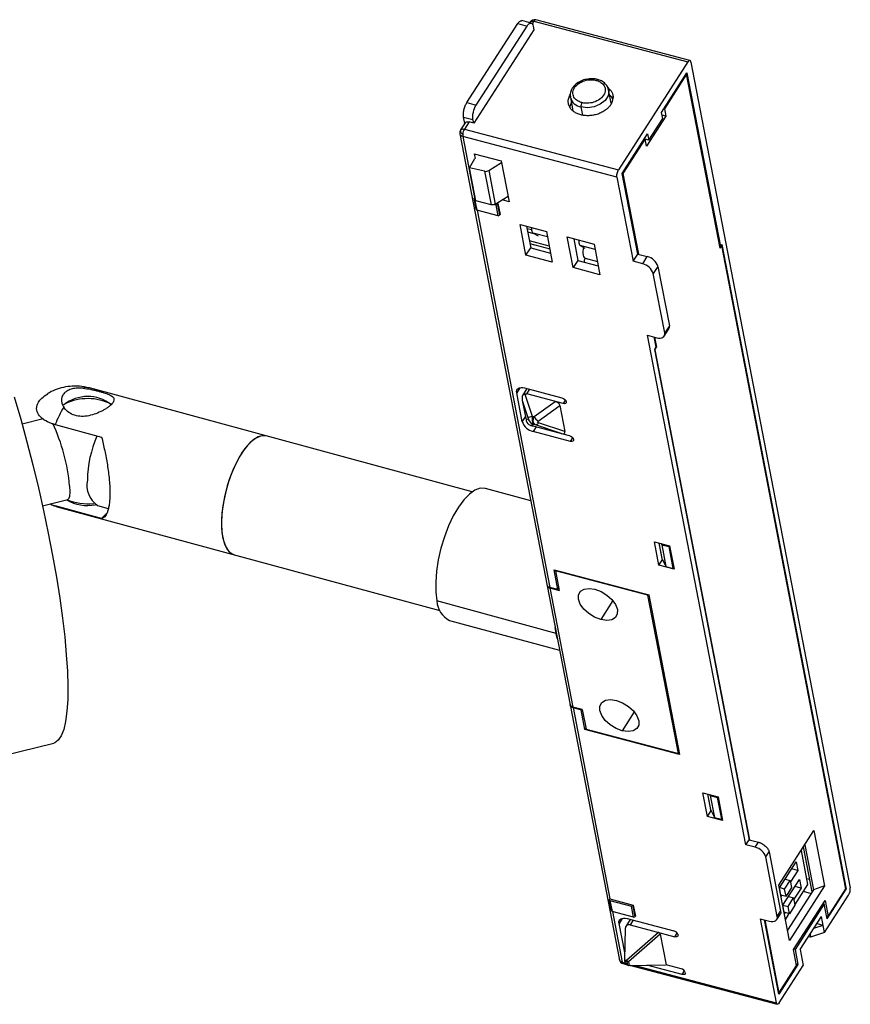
# Paper-space layout '_Trimétrica' of a CAD drawing. Header units: millimetres. Extents: x -291 to -63, y -50 to 54.
# Tile 2 of 2: x -142 to -63, y -40 to 54. Entities that reach past the tile are written whole.
import ezdxf

# ---------------------------------------------------------------- set-up
doc = ezdxf.new("R2010")
doc.units = ezdxf.units.MM

psp = doc.layouts.new('_Trimétrica')

# ---------------------------------------------------------------- linework, layer by layer
at = {"color": 7, "linetype": 'Continuous', "lineweight": 25}
for p, q in [((-99.037, 45.859), (-94.202, 53.378)), ((-94.202, 53.378), (-93.314, 53.144)), ((-92.925, 53.419), (-93.813, 53.654)), ((-93, 53.567), (-93.07, 53.457)), ((-92.679, 53.591), (-92.832, 53.352)), ((-92.679, 53.591), (-78.022, 49.723)), ((-77.828, 49.861), (-92.484, 53.729)), ((-92.674, 52.79), (-98.388, 43.905)), ((-98.149, 45.625), (-93.314, 53.144)), ((-92.741, 53.136), (-92.674, 52.79)), ((-78.022, 49.723), (-84.615, 39.47)), ((-77.736, 49.719), (-62.585, -28.809)), ((-80.526, 44.931), (-78.109, 48.69)), ((-78.139, 48.552), (-80.249, 45.272)), ((-78.139, 48.552), (-78.189, 48.565)), ((-74.952, 32.031), (-78.139, 48.552)), ((-78.109, 48.69), (-74.921, 32.169)), ((-85.314, 45.793), (-85.559, 47.061)), ((-89.192, 46.36), (-89.198, 46.396)), ((-89.192, 46.36), (-88.946, 45.086)), ((-85.4, 46.48), (-85.172, 46.418)), ((-99.037, 45.859), (-98.149, 45.625)), ((-88.188, 45.446), (-88.04, 44.68)), ((-80.298, 45.285), (-80.249, 45.272)), ((-80.249, 45.272), (-80.116, 44.58)), ((-99.343, 44.485), (-98.455, 44.25)), ((-99.227, 43.883), (-99.343, 44.485)), ((-98.832, 44.022), (-99.272, 43.338)), ((-98.388, 43.905), (-98.832, 44.022)), ((-98.388, 43.905), (-98.455, 44.25)), ((-80.116, 44.58), (-81.962, 41.709)), ((-81.731, 42.292), (-80.413, 44.343)), ((-80.413, 44.343), (-80.526, 44.931)), ((-80.116, 44.58), (-80.477, 44.676)), ((-99.632, 43.252), (-99.638, 43.243)), ((-99.186, 43.947), (-99.626, 43.263)), ((-99.272, 43.338), (-84.615, 39.47)), ((-99.696, 42.898), (-84.536, -35.677)), ((-99.425, 42.651), (-98.303, 36.836)), ((-84.768, 38.783), (-99.425, 42.651)), ((-84.262, 39.121), (-81.845, 42.88)), ((-82.095, 42.401), (-84.205, 39.12)), ((-82.095, 42.401), (-82.145, 42.414)), ((-81.962, 41.709), (-82.095, 42.401)), ((-81.731, 42.292), (-82.093, 42.388)), ((-82.047, 42.376), (-82.08, 42.325)), ((-81.845, 42.88), (-81.731, 42.292)), ((-98.801, 39.658), (-98.271, 40.549)), ((-98.347, 40.997), (-95.76, 40.314)), ((-98.347, 40.997), (-98.26, 40.546)), ((-95.76, 40.314), (-95.01, 36.426)), ((-97.349, 39.335), (-98.801, 39.658)), ((-98.195, 36.516), (-98.801, 39.658)), ((-97.349, 39.335), (-96.735, 36.153)), ((-96.955, 39.403), (-95.73, 40.16)), ((-96.955, 39.403), (-96.34, 36.213)), ((-84.768, 38.783), (-83.224, 30.779)), ((-82.785, 31.463), (-84.262, 39.121)), ((-84.205, 39.12), (-84.254, 39.133)), ((-84.205, 39.12), (-82.724, 31.446)), ((-98.303, 36.836), (-98.347, 36.767)), ((-98.302, 36.676), (-98.347, 36.767)), ((-98.147, 35.731), (-98.347, 36.767)), ((-98.303, 36.836), (-98.254, 36.823)), ((-98.302, 36.676), (-98.222, 36.654)), ((-98.302, 36.676), (-98.102, 35.639)), ((-96.34, 36.213), (-95.111, 36.952)), ((-95.01, 36.426), (-95.689, 36.605)), ((-96.735, 36.153), (-98.195, 36.516)), ((-98.147, 35.731), (-98.102, 35.639)), ((-96.059, 35.1), (-98.102, 35.639)), ((-98.07, 35.63), (-91.149, -0.245)), ((-96.417, 36.178), (-96.259, 36.136)), ((-96.259, 36.136), (-96.126, 36.181)), ((-96.059, 35.1), (-96.259, 36.136)), ((-96.219, 36.286), (-96.082, 36.25)), ((-96.082, 36.25), (-96.126, 36.181)), ((-96.126, 36.181), (-95.926, 35.144)), ((-96.082, 36.25), (-95.882, 35.213)), ((-96.059, 35.1), (-95.926, 35.144)), ((-95.882, 35.213), (-95.926, 35.144)), ((-93.982, 34.268), (-91.473, 33.606)), ((-93.419, 31.348), (-93.982, 34.268)), ((-93.364, 34.105), (-92.966, 32.039)), ((-92.874, 33.754), (-93.319, 33.872)), ((-93.262, 33.574), (-92.674, 33.419)), ((-92.731, 33.449), (-92.253, 33.197)), ((-91.374, 33.09), (-92.731, 33.449)), ((-91.473, 33.606), (-90.91, 30.686)), ((-89.496, 33.084), (-86.943, 32.41)), ((-88.933, 30.164), (-89.496, 33.084)), ((-88.879, 32.921), (-88.48, 30.855)), ((-88.447, 30.847), (-88.846, 32.913)), ((-93.419, 31.348), (-92.966, 32.039)), ((-91.203, 32.206), (-93.094, 32.705)), ((-93.047, 32.458), (-91.155, 31.959)), ((-93.045, 32.452), (-92.625, 32.347)), ((-92.966, 32.039), (-91.075, 31.54)), ((-88.268, 32.271), (-87.829, 32.029)), ((-86.843, 31.895), (-88.268, 32.271)), ((-86.943, 32.41), (-86.38, 29.49)), ((-74.981, 32.184), (-74.921, 32.169)), ((-74.952, 32.031), (-74.8, 32.267)), ((-74.789, 32.374), (-74.921, 32.169)), ((-74.849, 32.28), (-74.8, 32.267)), ((-62.997, -28.91), (-74.8, 32.267)), ((-74.789, 32.374), (-62.959, -28.942)), ((-90.91, 30.686), (-93.419, 31.348)), ((-87.776, 31.067), (-86.625, 30.763)), ((-83.224, 30.779), (-82.785, 31.463)), ((-82.785, 31.463), (-81.879, 31.212)), ((-82.318, 30.528), (-81.879, 31.212)), ((-88.48, 30.855), (-88.933, 30.164)), ((-86.38, 29.49), (-88.933, 30.164)), ((-88.48, 30.855), (-86.544, 30.345)), ((-82.318, 30.528), (-83.224, 30.779)), ((-80.872, 30.29), (-81.312, 29.607)), ((-80.872, 30.29), (-79.783, 24.644)), ((-80.223, 23.96), (-81.312, 29.607)), ((-79.783, 24.644), (-80.223, 23.96)), ((-81.866, 23.738), (-80.977, 23.504)), ((-72.517, -24.717), (-81.866, 23.738)), ((-81.264, 23.579), (-81.075, 22.599)), ((-81.203, 23.563), (-81.017, 22.599)), ((-80.27, 23.654), (-79.83, 24.337)), ((-81.075, 22.599), (-81.207, 22.394)), ((-81.169, 22.362), (-81.017, 22.599)), ((-81.078, 22.614), (-81.017, 22.599)), ((-81.207, 22.394), (-72.209, -24.239)), ((-81.169, 22.362), (-81.202, 22.371)), ((-81.169, 22.362), (-72.177, -24.247)), ((-93.993, 18.747), (-94.299, 18.27)), ((-98.528, 8.836), (-134.907, 18.724)), ((-93.766, 15.505), (-94.299, 18.27)), ((-93.322, 18.668), (-93.746, 18.008)), ((-93.545, 18.727), (-89.991, 17.789)), ((-93.533, 18.149), (-92.829, 16.043)), ((-93.349, 18.151), (-93.06, 18.599)), ((-89.885, 17.236), (-93.349, 18.151)), ((-93.764, 17.523), (-93.23, 15.926)), ((-93.764, 17.523), (-93.412, 15.698)), ((-92.652, 15.997), (-90.647, 17.438)), ((-92.252, 15.566), (-90.186, 17.05)), ((-90.186, 17.05), (-89.707, 14.568)), ((-89.664, 17.579), (-89.885, 17.236)), ((-93.766, 15.505), (-93.465, 15.973)), ((-92.829, 16.043), (-92.652, 15.997)), ((-139.328, 15.775), (-141.323, 15.278)), ((-138.186, 15.233), (-133.764, 14.031)), ((-93.2, 15.77), (-93.412, 15.698)), ((-92.678, 15.26), (-92.957, 15.165)), ((-92.763, 15.109), (-89.298, 14.195)), ((-92.456, 15.028), (-92.744, 14.579)), ((-92.501, 15.213), (-92.678, 15.26)), ((-90.06, 14.396), (-92.501, 15.213)), ((-89.707, 14.568), (-92.221, 15.41)), ((-89.191, 13.642), (-92.744, 14.579)), ((-89.191, 13.642), (-88.971, 13.984)), ((-92.962, 7.996), (-97.263, 9.165)), ((-139.389, 7.515), (-136.985, 8.114)), ((-133.764, 6.317), (-138.186, 7.519)), ((-134.15, 7.533), (-133.14, 7.259)), ((-137.976, 7.433), (-101.596, -2.455)), ((-133.764, 6.317), (-133.268, 6.801)), ((-81.206, 4.095), (-79.763, 3.715)), ((-80.776, 1.866), (-81.206, 4.095)), ((-80.773, 3.981), (-80.459, 2.35)), ((-80.426, 2.342), (-80.74, 3.973)), ((-80.505, 3.808), (-80.562, 3.926)), ((-80.505, 3.808), (-79.839, 3.632)), ((-80.505, 3.808), (-80.105, 1.734)), ((-79.782, 3.72), (-79.839, 3.632)), ((-79.839, 3.632), (-79.439, 1.558)), ((-79.763, 3.715), (-79.333, 1.486)), ((-80.776, 1.866), (-80.459, 2.35)), ((-80.459, 2.35), (-80.398, 2.335)), ((-80.441, 2.423), (-80.105, 1.734)), ((-90.741, 1.438), (-81.742, -0.937)), ((-90.377, -0.449), (-90.741, 1.438)), ((-90.611, 1.338), (-90.574, 1.394)), ((-81.817, -0.983), (-90.611, 1.338)), ((-90.611, 1.338), (-90.251, -0.529)), ((-79.333, 1.486), (-80.776, 1.866)), ((-80.105, 1.734), (-79.439, 1.558)), ((-79.368, 1.669), (-79.439, 1.558)), ((-90.377, -0.449), (-91.149, -0.245)), ((-91.139, -0.294), (-90.251, -0.529)), ((-91.139, -0.294), (-88.952, -11.631)), ((-90.377, -0.449), (-90.291, -0.32)), ((-81.817, -0.983), (-81.781, -0.927)), ((-90.555, -4.613), (-101.876, -1.536)), ((-85.161, -1.504), (-86.302, -3.3)), ((-78.91, -16.053), (-81.817, -0.983)), ((-81.742, -0.937), (-78.808, -16.145)), ((-100.673, -3.379), (-90.219, -6.221)), ((-90.555, -4.613), (-90.637, -4.058)), ((-90.434, -5.108), (-90.555, -4.613)), ((-88.064, -11.865), (-88.952, -11.631)), ((-88.943, -11.68), (-85.433, -29.871)), ((-88.943, -11.68), (-88.171, -11.884)), ((-88.145, -11.844), (-88.171, -11.884)), ((-87.807, -13.77), (-88.171, -11.884)), ((-88.064, -11.865), (-87.704, -13.732)), ((-83.12, -12.081), (-84.261, -13.876)), ((-87.807, -13.77), (-87.721, -13.64)), ((-78.808, -16.145), (-87.807, -13.77)), ((-87.704, -13.732), (-78.91, -16.053)), ((-143.102, -16.241), (-138.322, -15.05)), ((-78.91, -16.053), (-78.845, -15.949)), ((-76.598, -19.787), (-75.155, -20.168)), ((-76.168, -22.016), (-76.598, -19.787)), ((-76.165, -19.902), (-75.851, -21.532)), ((-75.818, -21.541), (-76.133, -19.91)), ((-75.904, -20.041), (-75.943, -19.96)), ((-75.904, -20.041), (-75.238, -20.216)), ((-75.904, -20.041), (-75.504, -22.114)), ((-75.199, -20.157), (-75.238, -20.216)), ((-75.238, -20.216), (-74.837, -22.29)), ((-75.155, -20.168), (-74.725, -22.397)), ((-76.168, -22.016), (-75.851, -21.532)), ((-75.851, -21.532), (-75.779, -21.551)), ((-75.84, -21.426), (-75.504, -22.114)), ((-74.725, -22.397), (-76.168, -22.016)), ((-75.504, -22.114), (-74.837, -22.29)), ((-74.767, -22.18), (-74.837, -22.29)), ((-69.377, -28.552), (-66.037, -23.357)), ((-66.037, -23.357), (-65.018, -28.638)), ((-72.517, -24.717), (-72.209, -24.239)), ((-72.209, -24.239), (-71.321, -24.473)), ((-71.629, -24.951), (-72.517, -24.717)), ((-71.629, -24.951), (-71.321, -24.473)), ((-67.261, -25.261), (-66.637, -28.499)), ((-66.206, -29.192), (-67.033, -24.905)), ((-66.907, -24.71), (-66.08, -28.997)), ((-70.607, -25.877), (-70.299, -25.399)), ((-69.518, -31.525), (-70.607, -25.877)), ((-70.299, -25.399), (-69.21, -31.046)), ((-69.32, -28.807), (-67.738, -26.346)), ((-67.578, -27.176), (-68.17, -27.02)), ((-67.738, -26.346), (-67.578, -27.176)), ((-69, -30.466), (-67.418, -28.006)), ((-68.785, -27.975), (-68.291, -28.105)), ((-67.578, -27.176), (-68.264, -28.244)), ((-67.418, -28.006), (-67.258, -28.835)), ((-66.431, -28.026), (-66.744, -27.943)), ((-68.358, -33.833), (-69.377, -28.552)), ((-69.16, -29.637), (-69.32, -28.807)), ((-68.819, -28.925), (-69.312, -28.795)), ((-68.819, -28.925), (-68.291, -28.105)), ((-68.685, -29.616), (-68.819, -28.925)), ((-68.158, -28.796), (-68.685, -29.616)), ((-66.08, -28.997), (-68.55, -32.838)), ((-65.018, -28.638), (-68.358, -33.833)), ((-68.291, -28.105), (-68.158, -28.796)), ((-67.258, -28.835), (-67.944, -29.903)), ((-66.637, -28.499), (-67.851, -30.387)), ((-67.258, -28.835), (-67.85, -28.679)), ((-65.018, -28.638), (-66.08, -28.997)), ((-64.777, -31.769), (-62.959, -28.942)), ((-64.69, -31.543), (-62.997, -28.91)), ((-62.959, -28.942), (-63.009, -28.929)), ((-85.477, -29.94), (-85.433, -29.871)), ((-85.432, -30.032), (-85.477, -29.94)), ((-85.277, -30.977), (-85.477, -29.94)), ((-85.433, -29.871), (-83.212, -30.458)), ((-69.19, -29.483), (-68.685, -29.616)), ((-69.08, -29.512), (-69.16, -29.637)), ((-68.498, -30.584), (-67.971, -29.764)), ((-68.465, -29.634), (-67.971, -29.764)), ((-67.971, -29.764), (-67.838, -30.455)), ((-67.05, -29.142), (-66.306, -29.349)), ((-65.024, -33.051), (-62.738, -29.496)), ((-85.432, -30.032), (-83.389, -30.571)), ((-85.432, -30.032), (-85.232, -31.069)), ((-83.389, -30.571), (-83.256, -30.526)), ((-83.189, -31.608), (-83.389, -30.571)), ((-83.212, -30.458), (-83.256, -30.526)), ((-83.256, -30.526), (-83.056, -31.563)), ((-83.212, -30.458), (-83.012, -31.494)), ((-68.84, -31.296), (-69, -30.466)), ((-68.992, -30.454), (-68.498, -30.584)), ((-68.365, -31.275), (-68.498, -30.584)), ((-67.838, -30.455), (-68.365, -31.275)), ((-67.972, -34.67), (-64.983, -30.022)), ((-65.053, -30.342), (-67.834, -34.667)), ((-65.168, -30.31), (-65.053, -30.342)), ((-64.777, -31.769), (-65.053, -30.342)), ((-64.983, -30.022), (-64.69, -31.543)), ((-85.277, -30.977), (-85.232, -31.069)), ((-83.189, -31.608), (-85.232, -31.069)), ((-85.2, -31.077), (-84.274, -35.877)), ((-84.257, -31.716), (-84.563, -32.192)), ((-83.497, -31.818), (-83.936, -32.5)), ((-83.809, -31.735), (-79.367, -32.908)), ((-83.189, -31.608), (-83.056, -31.563)), ((-83.012, -31.494), (-83.056, -31.563)), ((-71.161, -31.747), (-69.618, -39.745)), ((-71.161, -31.747), (-70.272, -31.982)), ((-69.565, -31.831), (-69.257, -31.353)), ((-69.518, -31.525), (-69.21, -31.046)), ((-68.365, -31.275), (-68.869, -31.142)), ((-68.76, -31.171), (-68.84, -31.296)), ((-68.414, -31.263), (-68.753, -31.789)), ((-67.339, -34.674), (-65.317, -31.53)), ((-65.024, -33.051), (-65.317, -31.53)), ((-64.69, -31.543), (-64.828, -31.506)), ((-84.03, -34.957), (-84.563, -32.192)), ((-83.977, -32.681), (-84.032, -35.661)), ((-83.236, -31.887), (-83.524, -32.335)), ((-83.524, -32.335), (-79.26, -33.461)), ((-69.377, -38.921), (-70.739, -31.858)), ((-70.706, -31.867), (-69.366, -38.815)), ((-66.043, -32.659), (-65.157, -32.359)), ((-65.75, -32.203), (-65.157, -32.359)), ((-80.826, -33.047), (-83.847, -35.709)), ((-80.658, -33.21), (-83.664, -35.859)), ((-80.658, -33.21), (-80.095, -36.127)), ((-79.26, -33.461), (-79.04, -33.118)), ((-66.352, -33.5), (-66.55, -33.447)), ((-66.405, -33.222), (-66.352, -33.5)), ((-65.024, -33.051), (-66.352, -33.5)), ((-67.834, -34.667), (-67.951, -34.637)), ((-84.03, -34.957), (-84.018, -34.939)), ((-67.679, -36.191), (-67.972, -34.67)), ((-67.834, -34.667), (-67.559, -36.094)), ((-67.339, -34.674), (-67.046, -36.195)), ((-84.274, -35.877), (-83.946, -35.964)), ((-84.182, -36.019), (-83.794, -36.121)), ((-84.032, -35.661), (-83.847, -35.709)), ((-83.837, -35.84), (-84.022, -35.791)), ((-84.02, -35.803), (-84.022, -35.791)), ((-83.664, -35.859), (-83.597, -36.207)), ((-83.475, -36.213), (-80.095, -36.127)), ((-83.448, -36.213), (-69.525, -39.887)), ((-83.042, -36.202), (-69.618, -39.745)), ((-78.567, -37.055), (-81.909, -36.173)), ((-78.674, -36.502), (-80.095, -36.127)), ((-67.559, -36.094), (-69.377, -38.921)), ((-69.366, -38.815), (-67.679, -36.191)), ((-69.331, -39.749), (-67.046, -36.195)), ((-67.559, -36.094), (-67.705, -36.057)), ((-78.567, -37.055), (-78.347, -36.713)), ((-69.366, -38.815), (-69.399, -38.806))]:
    psp.add_line(p, q, dxfattribs=at)
at = {"color": 7, "linetype": 'Continuous', "lineweight": 25, "flags": 128}
for points in [[(-77.736, 49.719), (-77.753, 49.78), (-77.778, 49.825), (-77.81, 49.853), (-77.847, 49.863), (-77.889, 49.855), (-77.933, 49.827), (-77.978, 49.783), (-78.022, 49.723)], [(-86.734, 47.978), (-86.707, 48.014), (-86.68, 48.04), (-86.654, 48.057), (-86.629, 48.062), (-86.62, 48.061)], [(-85.562, 47.076), (-85.545, 46.968), (-85.616, 46.503), (-85.898, 46.064), (-86.359, 45.703), (-86.942, 45.463), (-87.577, 45.374), (-88.188, 45.446)], [(-89.101, 45.889), (-89.245, 45.501), (-89.257, 45.431)], [(-85.151, 46.221), (-85.25, 46.369), (-85.468, 46.59)], [(-87.776, 31.067), (-87.778, 31.068), (-87.857, 31.116), (-87.919, 31.212), (-87.96, 31.35), (-87.979, 31.523), (-87.974, 31.723), (-87.946, 31.938), (-87.917, 32.078)], [(-80.977, 23.504), (-80.807, 23.471), (-80.648, 23.466), (-80.506, 23.49), (-80.388, 23.54), (-80.298, 23.616), (-80.239, 23.714), (-80.214, 23.83), (-80.223, 23.96)], [(-94.299, 18.27), (-94.308, 18.401), (-94.283, 18.517), (-94.224, 18.615), (-94.134, 18.69), (-94.016, 18.741), (-93.874, 18.764), (-93.715, 18.759), (-93.545, 18.727)], [(-142.066, 17.864), (-141.455, 15.751), (-140.867, 13.598), (-140.308, 11.42), (-139.78, 9.235), (-139.288, 7.057), (-138.836, 4.904), (-138.427, 2.791), (-138.064, 0.734), (-137.75, -1.253), (-137.487, -3.153), (-137.277, -4.954), (-137.121, -6.642), (-137.021, -8.204), (-136.978, -9.629), (-136.991, -10.906), (-137.061, -12.026), (-137.187, -12.98), (-137.368, -13.762), (-137.604, -14.365), (-137.891, -14.786), (-138.228, -15.02), (-138.322, -15.05)], [(-89.991, 17.789), (-89.851, 17.732), (-89.725, 17.642), (-89.63, 17.532), (-89.583, 17.419), (-89.589, 17.32), (-89.649, 17.251), (-89.753, 17.221), (-89.885, 17.236)], [(-118.104, 14.156), (-118.421, 14.188), (-118.891, 14.063), (-119.386, 13.75), (-119.89, 13.258), (-120.385, 12.605), (-120.855, 11.812), (-121.284, 10.907), (-121.656, 9.92), (-121.96, 8.885), (-122.184, 7.838), (-122.322, 6.813), (-122.369, 5.847), (-122.322, 4.971), (-122.184, 4.215), (-121.96, 3.606), (-121.656, 3.164), (-121.284, 2.904), (-121.173, 2.866)], [(-118.104, 14.156), (-118.201, 14.177), (-118.652, 14.15), (-119.136, 13.93), (-119.638, 13.526), (-120.14, 12.951), (-120.624, 12.224), (-121.076, 11.372), (-121.478, 10.422), (-121.817, 9.407), (-122.082, 8.361), (-122.264, 7.321), (-122.357, 6.321), (-122.357, 5.395), (-122.264, 4.576), (-122.082, 3.891), (-121.817, 3.363), (-121.478, 3.01), (-121.173, 2.866)], [(-89.298, 14.195), (-89.158, 14.138), (-89.031, 14.047), (-88.937, 13.937), (-88.889, 13.824), (-88.896, 13.726), (-88.956, 13.656), (-89.059, 13.627), (-89.191, 13.642)], [(-136.804, 9.422), (-136.78, 8.839), (-136.815, 8.414), (-136.907, 8.169), (-136.985, 8.114)], [(-97.263, 9.165), (-97.298, 9.174), (-97.764, 9.182), (-98.265, 8.999), (-98.789, 8.63), (-99.317, 8.087), (-99.835, 7.386), (-100.327, 6.549), (-100.777, 5.6), (-101.173, 4.57), (-101.501, 3.488), (-101.753, 2.388), (-101.919, 1.304), (-101.997, 0.268), (-101.982, -0.689), (-101.876, -1.536)], [(-86.302, -3.3), (-86.888, -3.078), (-87.444, -2.737), (-87.915, -2.31), (-88.255, -1.839), (-88.432, -1.37), (-88.427, -0.948), (-88.242, -0.616), (-87.894, -0.405), (-87.417, -0.337), (-86.858, -0.417)], [(-86.858, -0.417), (-86.272, -0.639), (-85.717, -0.98), (-85.245, -1.407), (-84.905, -1.878), (-84.728, -2.347), (-84.733, -2.769), (-84.918, -3.101), (-85.267, -3.312), (-85.743, -3.38), (-86.302, -3.3)], [(-84.261, -13.876), (-84.847, -13.654), (-85.403, -13.313), (-85.874, -12.886), (-86.215, -12.415), (-86.391, -11.946), (-86.387, -11.525), (-86.201, -11.192), (-85.853, -10.981), (-85.376, -10.913), (-84.818, -10.994)], [(-84.818, -10.994), (-84.232, -11.215), (-83.676, -11.556), (-83.205, -11.983), (-82.864, -12.454), (-82.688, -12.924), (-82.692, -13.345), (-82.878, -13.677), (-83.226, -13.888), (-83.703, -13.956), (-84.261, -13.876)], [(-84.563, -32.192), (-84.572, -32.062), (-84.547, -31.946), (-84.488, -31.848), (-84.398, -31.772), (-84.28, -31.722), (-84.138, -31.698), (-83.979, -31.703), (-83.809, -31.735)], [(-70.272, -31.982), (-70.102, -32.014), (-69.943, -32.019), (-69.801, -31.995), (-69.683, -31.945), (-69.593, -31.869), (-69.534, -31.771), (-69.509, -31.655), (-69.518, -31.525)], [(-78.959, -33.278), (-78.955, -33.33), (-78.965, -33.377), (-78.989, -33.416), (-79.025, -33.446), (-79.072, -33.466), (-79.129, -33.475), (-79.192, -33.474), (-79.26, -33.461)], [(-83.837, -35.84), (-83.808, -36.002), (-83.784, -36.129)], [(-78.265, -36.872), (-78.261, -36.925), (-78.272, -36.971), (-78.295, -37.01), (-78.331, -37.041), (-78.379, -37.061), (-78.435, -37.07), (-78.499, -37.068), (-78.567, -37.055)]]:
    psp.add_lwpolyline(points, dxfattribs=at)
at = {"color": 7, "linetype": 'Continuous', "lineweight": 25}
for centre, radius, start, end in [((-92.612, 53.245), 0.5, 75.21575, 147.34754), ((-92.471, 53.504), 0.225, 93.34015, 157.36162), ((-87.975, 46.688), 1.26, 195.07628, 260.25807), ((-87.551, 45.521), 0.642, 148.23452, 186.65547), ((-99.205, 42.993), 0.5, 149.91611, 190.66636), ((-99.465, 43.163), 0.19, 155.02175, 211.8443), ((-99.049, 43.377), 0.658, 208.52726, 234.42291), ((-82.212, 29.838), 1.414, 18.66171, 76.36525), ((-82.651, 29.155), 1.414, 18.66171, 76.36525), ((-80.178, 24.548), 0.407, 328.8457, 13.65501), ((-135.171, 17.681), 1.076, 75.82918, 108.98788), ((-135.079, 14.316), 3.6, 51.61513, 129.17082), ((-127.84, 11.159), 11.12, 148.91243, 158.50435), ((-135.084, 12.71), 5, 63.58845, 115.47276), ((-94.343, 20.484), 4.691, 283.72477, 288.82811), ((-91.344, 16.814), 1.543, 211.98683, 233.96059), ((-154.788, 7.737), 18.063, 5.35073, 24.92719), ((-92.424, 15.959), 1.417, 198.70596, 256.93522), ((-92.44, 16.026), 0.802, 198.61489, 252.71954), ((-92.554, 15.586), 0.377, 278.09043, 332.07168), ((-124.1, 9.74), 11.024, 156.41609, 178.89001), ((-132.767, 9.493), 2.399, 168.94297, 234.78514), ((-137.725, 8.353), 0.953, 241.0839, 254.75478), ((-135.111, 11.458), 3.911, 239.54218, 281.18451), ((-135.084, 12.71), 5, 246.47482, 276.59611), ((-99.747, -1.461), 2.13, 182.01539, 244.22444), ((-71.949, -26.331), 1.417, 18.70596, 76.93522), ((-63.648, -28.933), 1.07, 328.23452, 6.65547), ((-79.495, -33.46), 0.567, 18.70596, 76.93522), ((-84.054, -35.535), 0.5, 190.85521, 254.79549), ((-83.688, -35.183), 0.636, 255.87547, 261.03327), ((-83.678, -35.122), 0.698, 261.0244, 265.96239), ((-78.802, -37.054), 0.567, 18.70596, 76.93522)]:
    psp.add_arc(centre, radius, start, end, dxfattribs=at)
for points, knots in [([(-94.202, 53.378), (-94.143, 53.455), (-94.025, 53.609), (-93.885, 53.684), (-93.829, 53.647), (-93.818, 53.64)], [0, 0, 0, 0, 0.444654, 0.889308, 1, 1, 1, 1]), ([(-93.314, 53.144), (-93.199, 53.323), (-93.07, 53.426), (-92.858, 53.423), (-92.776, 53.317), (-92.741, 53.136)], [0, 0, 0, 0, 0.5, 0.5, 1, 1, 1, 1]), ([(-93.039, 53.505), (-93.032, 53.516), (-93.019, 53.537), (-92.99, 53.563), (-92.956, 53.584), (-92.9, 53.605), (-92.811, 53.617), (-92.725, 53.6), (-92.679, 53.591)], [0, 0, 0, 0, 0.1184, 0.234311, 0.351734, 0.468059, 0.715129, 1, 1, 1, 1]), ([(-87.813, 48.046), (-87.814, 48.046), (-88.001, 48.018), (-88.349, 47.846), (-88.793, 47.538), (-89.086, 47.142), (-89.229, 46.747), (-89.194, 46.506), (-89.179, 46.404)], [0, 0, 0, 0, 0.001183, 0.218613, 0.437767, 0.658756, 0.855191, 1, 1, 1, 1]), ([(-88.096, 45.859), (-88.211, 45.889), (-88.334, 45.934), (-88.575, 46.072), (-88.694, 46.165), (-88.879, 46.412), (-88.943, 46.567), (-88.958, 46.914), (-88.905, 47.105), (-88.678, 47.458), (-88.505, 47.618), (-88.113, 47.857), (-87.898, 47.938), (-87.495, 48.03), (-87.308, 48.043), (-86.985, 48.032), (-86.849, 48.008), (-86.734, 47.978)], [0, 0, 0, 0, 0.125, 0.125, 0.25, 0.25, 0.375, 0.375, 0.5, 0.5, 0.625, 0.625, 0.75, 0.75, 0.875, 0.875, 1, 1, 1, 1]), ([(-86.734, 47.978), (-86.619, 47.947), (-86.496, 47.902), (-86.255, 47.765), (-86.136, 47.671), (-85.952, 47.424), (-85.887, 47.27), (-85.872, 46.923), (-85.925, 46.732), (-86.152, 46.378), (-86.325, 46.219), (-86.717, 45.979), (-86.933, 45.899), (-87.335, 45.807), (-87.522, 45.794), (-87.845, 45.805), (-87.982, 45.829), (-88.096, 45.859)], [0, 0, 0, 0, 0.125, 0.125, 0.25, 0.25, 0.375, 0.375, 0.5, 0.5, 0.625, 0.625, 0.75, 0.75, 0.875, 0.875, 1, 1, 1, 1]), ([(-86.623, 48.051), (-86.654, 48.063), (-86.846, 48.134), (-87.264, 48.151), (-87.629, 48.081), (-87.813, 48.046)], [0, 0, 0, 0, 0.088262, 0.543527, 1, 1, 1, 1]), ([(-85.584, 47.075), (-85.595, 47.148), (-85.627, 47.362), (-85.86, 47.661), (-86.201, 47.927), (-86.492, 48.012), (-86.623, 48.051)], [0, 0, 0, 0, 0.153411, 0.451719, 0.751606, 1, 1, 1, 1]), ([(-85.629, 47.289), (-85.486, 47.15), (-85.185, 46.86), (-85.079, 46.261), (-85.267, 45.862), (-85.36, 45.663)], [0, 0, 0, 0, 0.312805, 0.656402, 1, 1, 1, 1]), ([(-85.36, 45.663), (-85.381, 45.632), (-85.422, 45.571), (-85.493, 45.482), (-85.57, 45.396), (-85.654, 45.313), (-85.744, 45.234), (-85.913, 45.1), (-86.185, 44.93), (-86.583, 44.762), (-87.009, 44.651), (-87.435, 44.606), (-87.844, 44.62), (-88.22, 44.689), (-88.564, 44.81), (-88.869, 44.984), (-89.122, 45.208), (-89.302, 45.479), (-89.401, 45.778), (-89.407, 46.054), (-89.361, 46.29), (-89.29, 46.484), (-89.217, 46.609), (-89.18, 46.671)], [0, 0, 0, 0, 0.020117, 0.040089, 0.059997, 0.07992, 0.099937, 0.120129, 0.184966, 0.250091, 0.314907, 0.380053, 0.439873, 0.500026, 0.559867, 0.62, 0.684837, 0.749962, 0.814779, 0.879924, 0.919979, 0.95979, 1, 1, 1, 1]), ([(-99.343, 44.485), (-99.347, 44.507), (-99.355, 44.551), (-99.361, 44.625), (-99.363, 44.704), (-99.361, 44.818), (-99.347, 44.975), (-99.312, 45.173), (-99.259, 45.372), (-99.193, 45.556), (-99.119, 45.724), (-99.064, 45.814), (-99.037, 45.859)], [0, 0, 0, 0, 0.060099, 0.119808, 0.179664, 0.240199, 0.369538, 0.500121, 0.62939, 0.760042, 0.879663, 1, 1, 1, 1]), ([(-98.455, 44.25), (-98.49, 44.431), (-98.477, 44.685), (-98.364, 45.194), (-98.264, 45.446), (-98.149, 45.625)], [0, 0, 0, 0, 0.5, 0.5, 1, 1, 1, 1]), ([(-99.18, 43.942), (-99.164, 43.964), (-99.128, 44.018), (-99.002, 44.051), (-98.889, 44.032), (-98.832, 44.022)], [0, 0, 0, 0, 0.2616, 0.6308, 1, 1, 1, 1]), ([(-99.632, 43.252), (-99.607, 43.299), (-99.559, 43.333), (-99.432, 43.363), (-99.354, 43.36), (-99.272, 43.338)], [0, 0, 0, 0, 0.5, 0.5, 1, 1, 1, 1]), ([(-99.272, 43.338), (-99.312, 43.275), (-99.349, 43.194), (-99.405, 43.02), (-99.424, 42.927), (-99.432, 42.842)], [0, 0, 0, 0, 0.5, 0.5, 1, 1, 1, 1]), ([(-99.425, 42.651), (-99.479, 42.671), (-99.587, 42.713), (-99.677, 42.809), (-99.684, 42.878), (-99.687, 42.901)], [0, 0, 0, 0, 0.40166, 0.80332, 1, 1, 1, 1]), ([(-97.349, 39.335), (-97.289, 39.321), (-97.218, 39.319), (-97.077, 39.344), (-97.009, 39.37), (-96.955, 39.403)], [0, 0, 0, 0, 0.5, 0.5, 1, 1, 1, 1]), ([(-84.768, 38.783), (-84.786, 38.873), (-84.78, 39), (-84.723, 39.255), (-84.673, 39.381), (-84.615, 39.47)], [0, 0, 0, 0, 0.5, 0.5, 1, 1, 1, 1]), ([(-96.34, 36.213), (-96.394, 36.181), (-96.462, 36.156), (-96.603, 36.134), (-96.675, 36.138), (-96.735, 36.153)], [0, 0, 0, 0, 0.5, 0.5, 1, 1, 1, 1]), ([(-92.886, 33.979), (-92.888, 33.931), (-92.893, 33.801), (-92.86, 33.625), (-92.81, 33.541), (-92.784, 33.499)], [0, 0, 0, 0, 0.221236, 0.610618, 1, 1, 1, 1]), ([(-88.39, 32.792), (-88.393, 32.745), (-88.402, 32.604), (-88.376, 32.503), (-88.358, 32.436)], [0, 0, 0, 0, 0.33561, 1, 1, 1, 1]), ([(-87.866, 30.693), (-87.86, 30.749), (-87.846, 30.876), (-87.813, 31.008), (-87.794, 31.082)], [0, 0, 0, 0, 0.438912, 1, 1, 1, 1]), ([(-134.912, 18.702), (-135.083, 18.752), (-135.545, 18.887), (-136.321, 18.924), (-137.189, 18.845), (-137.993, 18.619), (-138.567, 18.385), (-138.85, 18.199), (-138.909, 18.159)], [0, 0, 0, 0, 0.128433, 0.346987, 0.555296, 0.755262, 0.948449, 1, 1, 1, 1]), ([(-138.186, 15.233), (-138.283, 15.262), (-138.691, 15.381), (-139.303, 15.685), (-139.818, 16.193), (-140.003, 16.783), (-139.836, 17.318), (-139.478, 17.796), (-139.095, 18.025), (-138.885, 18.15)], [0, 0, 0, 0, 0.050765, 0.214367, 0.379306, 0.550739, 0.734667, 0.854209, 1, 1, 1, 1]), ([(-135.521, 18.698), (-135.706, 18.717), (-135.885, 18.72), (-136.231, 18.698), (-136.399, 18.672), (-136.705, 18.593), (-136.846, 18.54), (-137.098, 18.409), (-137.205, 18.332), (-137.383, 18.159), (-137.454, 18.061), (-137.55, 17.854), (-137.578, 17.743), (-137.589, 17.511), (-137.573, 17.392), (-137.499, 17.149), (-137.44, 17.024), (-137.363, 16.9)], [0, 0, 0, 0, 0.125, 0.125, 0.25, 0.25, 0.375, 0.375, 0.5, 0.5, 0.625, 0.625, 0.75, 0.75, 0.875, 0.875, 1, 1, 1, 1]), ([(-135.521, 18.698), (-135.293, 18.675), (-135.063, 18.639), (-134.716, 18.573), (-134.6, 18.548), (-134.373, 18.497), (-134.262, 18.471), (-134.045, 18.416), (-133.938, 18.388), (-133.734, 18.331), (-133.637, 18.302), (-133.361, 18.216), (-133.196, 18.157), (-132.925, 18.037), (-132.815, 17.974), (-132.697, 17.874), (-132.665, 17.84), (-132.617, 17.767), (-132.6, 17.729), (-132.574, 17.61), (-132.588, 17.524), (-132.683, 17.333), (-132.762, 17.232), (-132.926, 17.071), (-132.989, 17.016), (-133.127, 16.906), (-133.202, 16.851), (-133.363, 16.741), (-133.451, 16.686), (-133.634, 16.58), (-133.73, 16.529), (-134.029, 16.381), (-134.245, 16.291), (-134.688, 16.145), (-134.921, 16.087), (-135.382, 16.021), (-135.613, 16.012), (-136.062, 16.051), (-136.273, 16.099), (-136.864, 16.331), (-137.172, 16.595), (-137.363, 16.9)], [0, 0, 0, 0, 0.0625, 0.0625, 0.09375, 0.09375, 0.125, 0.125, 0.15625, 0.15625, 0.1875, 0.1875, 0.25, 0.25, 0.3125, 0.3125, 0.34375, 0.34375, 0.375, 0.375, 0.4375, 0.4375, 0.5, 0.5, 0.53125, 0.53125, 0.5625, 0.5625, 0.59375, 0.59375, 0.625, 0.625, 0.6875, 0.6875, 0.75, 0.75, 0.8125, 0.8125, 0.875, 0.875, 1, 1, 1, 1]), ([(-93.533, 18.149), (-93.554, 18.142), (-93.597, 18.129), (-93.651, 18.101), (-93.697, 18.069), (-93.746, 18.017), (-93.787, 17.939), (-93.79, 17.86), (-93.792, 17.821)], [0, 0, 0, 0, 0.131126, 0.257915, 0.38198, 0.50504, 0.754331, 1, 1, 1, 1]), ([(-93.792, 17.821), (-93.79, 17.764), (-93.785, 17.658), (-93.771, 17.566), (-93.764, 17.523)], [0, 0, 0, 0, 0.53157, 1, 1, 1, 1]), ([(-93.533, 18.149), (-93.518, 18.153), (-93.487, 18.16), (-93.441, 18.163), (-93.395, 18.161), (-93.364, 18.154), (-93.349, 18.151)], [0, 0, 0, 0, 0.256687, 0.508175, 0.755562, 1, 1, 1, 1]), ([(-93.23, 15.926), (-93.216, 15.885), (-93.205, 15.844), (-93.194, 15.787), (-93.194, 15.771), (-93.2, 15.77)], [0, 0, 0, 0, 0.5, 0.5, 1, 1, 1, 1]), ([(-92.829, 16.043), (-92.83, 16.01), (-92.832, 15.943), (-92.831, 15.847), (-92.828, 15.756), (-92.821, 15.671), (-92.812, 15.593), (-92.796, 15.498), (-92.77, 15.396), (-92.729, 15.303), (-92.695, 15.274), (-92.678, 15.26)], [0, 0, 0, 0, 0.085896, 0.170751, 0.254592, 0.337447, 0.419348, 0.500325, 0.662925, 0.829404, 1, 1, 1, 1]), ([(-92.501, 15.213), (-92.517, 15.22), (-92.547, 15.235), (-92.587, 15.266), (-92.622, 15.302), (-92.652, 15.343), (-92.676, 15.39), (-92.696, 15.442), (-92.716, 15.523), (-92.725, 15.644), (-92.708, 15.813), (-92.671, 15.935), (-92.652, 15.997)], [0, 0, 0, 0, 0.074074, 0.147195, 0.219415, 0.290787, 0.361366, 0.431209, 0.500374, 0.662511, 0.828819, 1, 1, 1, 1]), ([(-93.412, 15.698), (-93.407, 15.678), (-93.399, 15.638), (-93.382, 15.58), (-93.362, 15.524), (-93.346, 15.488), (-93.338, 15.47)], [0, 0, 0, 0, 0.226518, 0.468444, 0.726165, 1, 1, 1, 1]), ([(-93.338, 15.47), (-93.332, 15.458), (-93.319, 15.432), (-93.29, 15.389), (-93.253, 15.345), (-93.193, 15.287), (-93.098, 15.217), (-93.005, 15.183), (-92.957, 15.165)], [0, 0, 0, 0, 0.123721, 0.246219, 0.369739, 0.496472, 0.74288, 1, 1, 1, 1]), ([(-92.957, 15.165), (-92.94, 15.16), (-92.907, 15.15), (-92.857, 15.135), (-92.809, 15.121), (-92.778, 15.113), (-92.763, 15.109)], [0, 0, 0, 0, 0.255374, 0.504692, 0.751637, 1, 1, 1, 1]), ([(-92.221, 15.41), (-92.265, 15.424), (-92.3, 15.448), (-92.312, 15.508), (-92.288, 15.54), (-92.252, 15.566)], [0, 0, 0, 0, 0.5, 0.5, 1, 1, 1, 1]), ([(-133.764, 14.031), (-133.662, 13.622), (-133.563, 13.2), (-133.425, 12.543), (-133.38, 12.32), (-133.296, 11.866), (-133.256, 11.635), (-133.183, 11.176), (-133.15, 10.946), (-133.091, 10.485), (-133.065, 10.252), (-133.003, 9.572), (-132.982, 9.142), (-132.981, 8.536), (-132.987, 8.345), (-133.008, 7.989), (-133.023, 7.823), (-133.065, 7.515), (-133.09, 7.374), (-133.149, 7.122), (-133.182, 7.01), (-133.255, 6.812), (-133.295, 6.726), (-133.379, 6.582), (-133.424, 6.522), (-133.562, 6.378), (-133.662, 6.327), (-133.764, 6.317)], [0, 0, 0, 0, 0.125, 0.125, 0.1875, 0.1875, 0.25, 0.25, 0.3125, 0.3125, 0.375, 0.375, 0.5, 0.5, 0.5625, 0.5625, 0.625, 0.625, 0.6875, 0.6875, 0.75, 0.75, 0.8125, 0.8125, 0.875, 0.875, 1, 1, 1, 1]), ([(-138.675, 7.698), (-138.64, 7.678), (-138.504, 7.601), (-138.322, 7.554), (-138.186, 7.519)], [0, 0, 0, 0, 0.2589596, 1, 1, 1, 1]), ([(-138.514, 7.624), (-138.47, 7.602), (-138.3, 7.518), (-138.112, 7.482), (-137.972, 7.455)], [0, 0, 0, 0, 0.256768, 1, 1, 1, 1]), ([(-91.417, 0.001), (-91.415, -0.01), (-91.411, -0.045), (-91.371, -0.115), (-91.289, -0.197), (-91.193, -0.23), (-91.149, -0.245)], [0, 0, 0, 0, 0.0965702, 0.3052649, 0.6798509, 1, 1, 1, 1]), ([(-91.398, -0.046), (-91.393, -0.079), (-91.38, -0.155), (-91.281, -0.243), (-91.185, -0.278), (-91.139, -0.294)], [0, 0, 0, 0, 0.295975, 0.6617, 1, 1, 1, 1]), ([(-88.952, -11.631), (-89.01, -11.608), (-89.13, -11.561), (-89.215, -11.458), (-89.217, -11.393), (-89.217, -11.382)], [0, 0, 0, 0, 0.436016, 0.90738, 1, 1, 1, 1]), ([(-88.943, -11.68), (-88.987, -11.664), (-89.083, -11.631), (-89.165, -11.548), (-89.205, -11.477), (-89.21, -11.442), (-89.211, -11.431)], [0, 0, 0, 0, 0.3201544, 0.694756, 0.9034625, 1, 1, 1, 1]), ([(-71.321, -24.473), (-71.293, -24.481), (-71.237, -24.497), (-71.153, -24.528), (-71.068, -24.565), (-70.953, -24.623), (-70.809, -24.712), (-70.651, -24.839), (-70.514, -24.979), (-70.409, -25.123), (-70.333, -25.266), (-70.311, -25.354), (-70.299, -25.399)], [0, 0, 0, 0, 0.0600993, 0.1198084, 0.179664, 0.2401991, 0.369538, 0.5001206, 0.62939, 0.7600424, 0.879663, 1, 1, 1, 1]), ([(-69.21, -31.046), (-69.198, -31.138), (-69.183, -31.256), (-69.254, -31.327), (-69.27, -31.344)], [0, 0, 0, 0, 0.774329, 1, 1, 1, 1]), ([(-83.524, -32.335), (-83.544, -32.331), (-83.584, -32.322), (-83.642, -32.319), (-83.697, -32.324), (-83.75, -32.337), (-83.8, -32.36), (-83.874, -32.408), (-83.957, -32.506), (-83.97, -32.622), (-83.977, -32.681)], [0, 0, 0, 0, 0.083834, 0.165317, 0.246077, 0.327783, 0.412051, 0.500354, 0.74595, 1, 1, 1, 1]), ([(-80.658, -33.21), (-80.662, -33.195), (-80.669, -33.167), (-80.694, -33.125), (-80.73, -33.09), (-80.776, -33.063), (-80.809, -33.053), (-80.826, -33.047)], [0, 0, 0, 0, 0.232761, 0.428638, 0.606063, 0.789128, 1, 1, 1, 1]), ([(-84.55, -35.583), (-84.549, -35.65), (-84.523, -35.713), (-84.426, -35.816), (-84.356, -35.855), (-84.274, -35.877)], [0, 0, 0, 0, 0.5, 0.5, 1, 1, 1, 1]), ([(-84.274, -35.877), (-84.266, -35.906), (-84.25, -35.964), (-84.216, -36.009), (-84.189, -36.013), (-84.181, -36.014)], [0, 0, 0, 0, 0.402805, 0.80561, 1, 1, 1, 1]), ([(-83.847, -35.709), (-83.847, -35.726), (-83.847, -35.758), (-83.845, -35.786), (-83.843, -35.8)], [0, 0, 0, 0, 0.5337506, 1, 1, 1, 1]), ([(-83.784, -36.129), (-83.77, -36.139), (-83.741, -36.159), (-83.695, -36.182), (-83.647, -36.199), (-83.614, -36.204), (-83.597, -36.207)], [0, 0, 0, 0, 0.257429, 0.508218, 0.754866, 1, 1, 1, 1]), ([(-69.331, -39.749), (-69.389, -39.838), (-69.453, -39.89), (-69.559, -39.889), (-69.6, -39.836), (-69.618, -39.745)], [0, 0, 0, 0, 0.5, 0.5, 1, 1, 1, 1])]:
    psp.add_open_spline(points, degree=3, knots=knots, dxfattribs=at)
for points in [[(-99.432, 42.842), (-99.438, 42.77), (-99.435, 42.704), (-99.425, 42.651)], [(-92.784, 33.499), (-92.769, 33.476), (-92.751, 33.459), (-92.731, 33.449)], [(-88.358, 32.436), (-88.342, 32.35), (-88.31, 32.293), (-88.268, 32.271)], [(-90.186, 17.05), (-90.221, 17.229), (-90.385, 17.368), (-90.647, 17.438)], [(-90.06, 14.396), (-89.798, 14.327), (-89.673, 14.39), (-89.707, 14.568)], [(-84.022, -35.791), (-84.025, -35.771), (-84.031, -35.732), (-84.032, -35.684), (-84.032, -35.661)], [(-83.784, -36.129), (-83.909, -36.036), (-83.999, -35.911), (-84.02, -35.803)], [(-83.847, -35.709), (-83.811, -35.75), (-83.77, -35.787), (-83.728, -35.818)], [(-83.843, -35.8), (-83.842, -35.811), (-83.84, -35.825), (-83.837, -35.84)], [(-83.664, -35.859), (-83.724, -35.861), (-83.783, -35.854), (-83.837, -35.84)], [(-83.728, -35.818), (-83.707, -35.833), (-83.686, -35.847), (-83.664, -35.859)], [(-83.475, -36.213), (-83.515, -36.214), (-83.556, -36.212), (-83.597, -36.207)]]:
    psp.add_open_spline(points, degree=3, dxfattribs=at)

doc.saveas('drawing.dxf')
